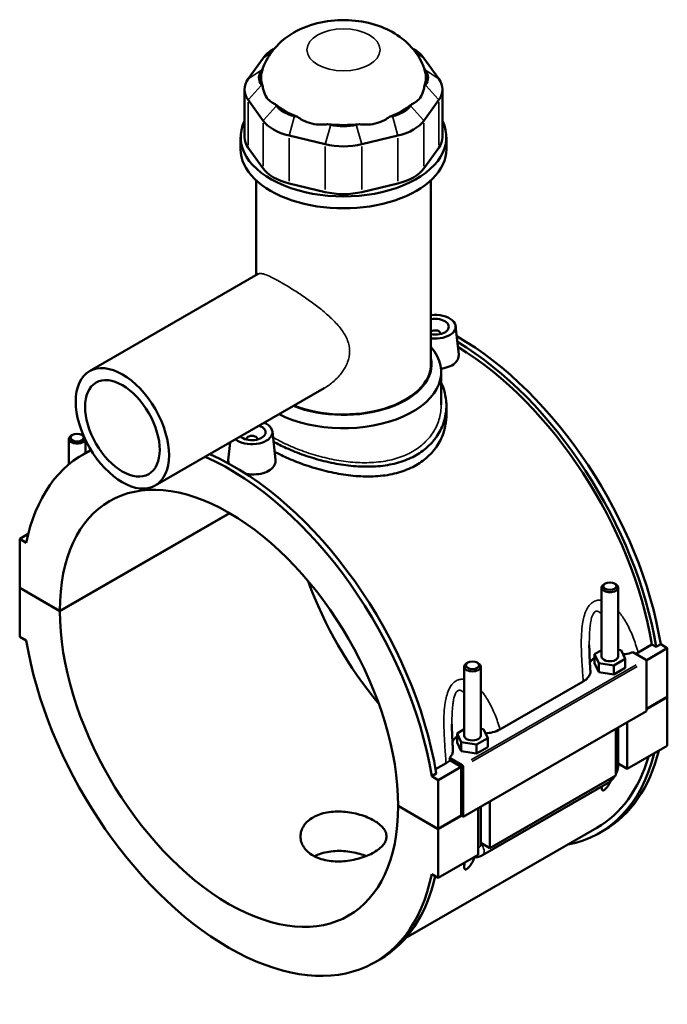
# Model space of a CAD drawing. Header units: inches. Extents: x -2.4 to 50, y -2 to 49.4.
# Tile 10 of 10: x 40.7 to 50, y 35.3 to 49.4. Entities that reach past the tile are written whole.
import ezdxf

# ---------------------------------------------------------------- set-up
doc = ezdxf.new("R2010")
doc.units = ezdxf.units.IN
doc.header["$MEASUREMENT"] = 0
doc.layers.add('Visible (ANSI)', color=7, linetype='Continuous', lineweight=50)
doc.layers.add('Visible Narrow (ANSI)', color=7, linetype='Continuous', lineweight=35)

msp = doc.modelspace()

# ---------------------------------------------------------------- linework, layer by layer
at = {"layer": 'Visible (ANSI)'}
for p, q in [((44.3977, 48.98), (44.3839, 48.9721)), ((46.3828, 48.98), (46.3965, 48.9721)), ((44.2369, 48.8448), (44.0221, 48.5461)), ((46.7584, 48.5461), (46.5436, 48.8448)), ((44.2125, 48.6692), (44.2309, 48.6948)), ((46.5496, 48.6948), (46.568, 48.6692)), ((43.9698, 48.3947), (43.9698, 47.7085)), ((44.2309, 48.4317), (44.2125, 48.4573)), ((46.568, 48.4573), (46.5496, 48.4317)), ((46.8107, 48.3947), (46.8107, 47.7085)), ((44.0221, 48.2433), (44.2369, 47.9447)), ((46.5436, 47.9447), (46.7584, 48.2433)), ((44.4273, 48.1586), (44.4089, 48.1842)), ((46.3715, 48.1842), (46.3532, 48.1586)), ((44.732, 47.9981), (44.6876, 48.0087)), ((46.0929, 48.0087), (46.0485, 47.9981)), ((45.2062, 47.885), (45.1618, 47.8956)), ((45.6187, 47.8956), (45.5743, 47.885)), ((43.9132, 47.5375), (43.9132, 47.7085)), ((44.6087, 47.7306), (45.1273, 47.6069)), ((45.6531, 47.6069), (46.1718, 47.7306)), ((46.8673, 47.5375), (46.8673, 47.7085)), ((44.2369, 47.2584), (44.0221, 47.5571)), ((46.7584, 47.5571), (46.5436, 47.2584)), ((44.1347, 45.7264), (44.1347, 47.0895)), ((46.6457, 44.4508), (46.6457, 47.0895)), ((45.1273, 46.9206), (44.6087, 47.0443)), ((46.1718, 47.0443), (45.6531, 46.9206)), ((44.1661, 45.7444), (41.7428, 44.3489)), ((47.0002, 44.9973), (47.0438, 44.5899)), ((46.7842, 44.8902), (46.7842, 44.8829)), ((46.7934, 43.8651), (46.7934, 44.3384)), ((45.1111, 44.1034), (42.6878, 42.7079)), ((46.8673, 43.8547), (46.8673, 43.7155)), ((41.4986, 43.434), (41.4818, 43.4243)), ((41.6327, 43.434), (41.6495, 43.4243)), ((44.3697, 43.4825), (44.4134, 43.0751)), ((41.4475, 43.0124), (41.4475, 43.3764)), ((41.6837, 43.1729), (41.6837, 43.3639)), ((43.7637, 43.3274), (43.7365, 43.0737)), ((43.9963, 43.3681), (43.9963, 43.3755)), ((44.1537, 43.3681), (44.1537, 43.3755)), ((41.648, 43.1523), (41.7138, 43.1902)), ((41.3173, 40.9091), (43.7542, 42.3125)), ((43.757, 42.3108), (41.3173, 40.9059)), ((40.8642, 42.0124), (40.741, 41.9414)), ((40.8359, 41.8868), (40.741, 41.9414)), ((40.741, 41.9414), (40.741, 41.241)), ((49.1477, 41.3013), (49.131, 41.2916)), ((49.2819, 41.3013), (49.2986, 41.2916)), ((40.741, 41.241), (41.3173, 40.9091)), ((40.741, 41.2377), (40.7438, 41.2394)), ((40.741, 41.2377), (40.741, 40.5373)), ((41.3173, 40.9059), (40.741, 41.2377)), ((49.0967, 40.2522), (49.0967, 41.2436)), ((49.3329, 40.2522), (49.3329, 41.2436)), ((40.741, 40.5373), (40.8359, 40.4827)), ((49.6191, 40.3095), (49.8193, 40.4248)), ((49.8788, 40.3905), (49.8193, 40.4248)), ((49.9446, 40.4284), (49.8788, 40.3905)), ((49.9446, 40.4284), (50.0394, 40.3737)), ((49.0967, 40.3445), (48.9952, 40.286)), ((48.9952, 40.286), (49.0541, 40.1596)), ((48.9952, 40.1573), (48.9952, 40.286)), ((49.3755, 40.3447), (49.3329, 40.3513)), ((49.4344, 40.2183), (49.3755, 40.3447)), ((49.5427, 40.3133), (49.7246, 40.2086)), ((50.0394, 40.3737), (49.7345, 40.1981)), ((50.0394, 40.3737), (50.0394, 39.6733)), ((47.1749, 40.1652), (47.1581, 40.1555)), ((47.309, 40.1652), (47.3258, 40.1555)), ((48.9952, 40.1573), (49.0541, 40.0309)), ((49.0541, 40.0309), (49.0541, 40.1596)), ((49.0541, 40.1596), (49.2736, 40.1257)), ((49.2736, 40.1257), (49.4344, 40.2183)), ((49.4344, 40.0895), (49.4344, 40.2183)), ((49.7385, 40.1844), (49.7385, 39.4679)), ((47.1239, 40.1076), (47.1239, 39.1161)), ((47.3601, 40.1076), (47.3601, 39.1161)), ((49.0541, 40.0309), (49.2736, 39.997)), ((49.2736, 39.997), (49.2736, 40.1257)), ((49.2736, 39.997), (49.4344, 40.0895)), ((47.6369, 39.2073), (48.8329, 39.896)), ((49.7385, 39.4999), (50.0394, 39.6733)), ((50.0394, 39.67), (49.7385, 39.4967)), ((50.0367, 39.6717), (50.0394, 39.67)), ((50.0394, 39.67), (50.0394, 38.9696)), ((49.7385, 39.4679), (47.108, 37.9531)), ((49.4654, 39.3106), (49.4654, 38.639)), ((47.1239, 39.2084), (47.0224, 39.15)), ((47.4027, 39.2086), (47.3601, 39.2152)), ((47.4615, 39.0822), (47.4027, 39.2086)), ((49.2983, 38.5428), (49.2983, 39.2144)), ((49.3329, 38.6871), (49.3329, 39.2343)), ((47.0224, 39.15), (47.0813, 39.0235)), ((47.0224, 39.0212), (47.0224, 39.15)), ((47.0224, 39.0212), (47.0813, 38.8948)), ((47.0813, 38.8948), (47.0813, 39.0235)), ((47.0813, 39.0235), (47.3008, 38.9896)), ((47.3008, 38.9896), (47.4615, 39.0822)), ((47.4615, 38.9535), (47.4615, 39.0822)), ((47.0813, 38.8948), (47.3008, 38.8609)), ((47.3008, 38.8609), (47.3008, 38.9896)), ((47.3008, 38.8609), (47.4615, 38.9535)), ((50.0394, 38.9696), (49.4654, 38.639)), ((47.0941, 38.6938), (46.9123, 38.7985)), ((47.0802, 38.6696), (46.9175, 38.7633)), ((46.7117, 38.6353), (46.8629, 38.7223)), ((47.0802, 38.6696), (46.7514, 38.4803)), ((47.0802, 37.9691), (47.0802, 38.6696)), ((47.108, 37.9531), (47.108, 38.6697)), ((49.4654, 38.639), (49.3329, 38.7152)), ((46.7223, 38.5728), (46.6565, 38.5349)), ((46.7514, 38.4803), (46.6565, 38.5349)), ((46.7514, 37.7798), (46.7514, 38.4803)), ((49.2983, 38.5428), (47.4925, 37.5029)), ((47.3844, 37.4002), (49.1902, 38.4401)), ((47.4925, 38.1745), (47.4925, 37.5029)), ((46.1751, 38.1116), (46.7514, 37.7798)), ((46.1751, 38.1084), (46.1779, 38.11)), ((46.7514, 37.7766), (46.1751, 38.1084)), ((47.3255, 37.4067), (47.3255, 38.0783)), ((47.3601, 38.0983), (47.3601, 37.551)), ((46.7514, 37.7798), (47.0802, 37.9691)), ((47.083, 37.9675), (46.7514, 37.7766)), ((47.0802, 37.9691), (47.108, 37.9531)), ((49.0255, 37.7923), (46.2841, 36.2136)), ((46.7514, 37.0761), (46.7514, 37.7766)), ((49.0667, 37.7208), (49.1324, 37.7587)), ((47.4925, 37.5029), (47.3601, 37.5792)), ((47.3255, 37.4067), (46.7514, 37.0761)), ((46.6565, 37.1307), (46.7514, 37.0761)), ((45.8444, 35.8652), (45.9101, 35.9031))]:
    msp.add_line(p, q, dxfattribs=at)
for centre, major_axis, ratio, start_param, end_param in [((44.8716, 48.6934), (-0.687, 0), 0.5758617, 5.5016397, 5.8904862), ((45.9089, 48.6934), (-0.687, 0), 0.5758617, 3.5342917, 3.9231383), ((44.6568, 48.5632), (-0.4809, 0), 0.5758617, 5.8904862, 6.6758844), ((45.3902, 48.5632), (-1.1817, 0), 0.5758617, 6.0886445, 6.4777261), ((45.3902, 48.5632), (1.1817, 0), 0.5758617, 6.0886445, 6.4777261), ((46.1237, 48.5632), (0.4809, 0), 0.5758617, 5.8904862, 6.6758844), ((44.6568, 48.3947), (-0.687, 0), 0.5758617, 5.8904862, 6.6758844), ((46.1237, 48.3947), (0.687, 0), 0.5758617, 5.8904862, 6.6758844), ((45.3902, 48.5632), (1.1817, 0), 0.5758617, 3.73245, 4.1215316), ((44.8716, 48.2646), (-0.4809, 0), 0.5758617, 0.3926991, 1.1780972), ((45.3902, 48.5632), (1.1817, 0), 0.5758617, 5.3032463, 5.692328), ((45.9089, 48.2646), (0.4809, 0), 0.5758617, 5.1050881, 5.8904862), ((45.3902, 47.7085), (-1.4771, 0), 0.5758617, 6.0054471, 9.7025161), ((44.8716, 48.0961), (0.687, 0), 0.5758617, 3.5342917, 4.3196899), ((45.9089, 48.0961), (0.687, 0), 0.5758617, 5.1050881, 5.8904862), ((45.3902, 48.5632), (1.1817, 0), 0.5758617, 4.5178482, 4.9069298), ((45.3902, 48.1409), (-0.4809, 0), 0.5758617, 1.1780972, 1.9634954), ((44.6568, 47.7085), (-0.687, 0), 0.5758617, 0, 0.3926991), ((46.1237, 47.7085), (0.687, 0), 0.5758617, 5.8904862, 6.2831853), ((45.3902, 47.5375), (-1.4771, 0), 0.5758617, 0, 3.1415927), ((45.3902, 47.9724), (0.687, 0), 0.5758617, 4.3196899, 5.1050881), ((44.8716, 47.4098), (-0.687, 0), 0.5758617, 0.3926991, 1.1780972), ((45.9089, 47.4098), (0.687, 0), 0.5758617, 5.1050881, 5.8904862), ((45.3902, 47.2861), (-0.687, 0), 0.5758617, 1.1780972, 1.9634954), ((46.7054, 44.9868), (0.2953, 0), 0.5758617, 4.508761, 8.0576096), ((46.7054, 44.9868), (0.1969, 0), 0.5758617, 4.4041978, 8.1621728), ((46.7054, 44.8902), (0.0787, 0), 0.5758617, 6.1144961, 8.7147427), ((47.0342, 41.4022), (-2.0982, 3.6435), 0.5780931, 4.1346204, 5.5058788), ((45.3902, 44.3384), (1.4032, 0), 0.5758617, 3.9920676, 6.74614), ((46.9685, 41.3644), (2.0982, -3.6435), 0.5780931, 0.9930277, 2.3392336), ((46.9685, 41.3644), (-2.057, 3.5721), 0.5780931, 4.1387951, 5.4777977), ((45.3902, 44.4508), (1.2658, 0), 0.5758617, 4.1090535, 6.4108739), ((45.3902, 44.4508), (1.2555, 0), 0.5758617, 4.1105648, 6.2831853), ((44.075, 43.472), (0.2953, 0), 0.5758617, 3.7822299, 7.2133444), ((44.075, 43.472), (0.1969, 0), 0.5758617, 3.7088819, 7.2866924), ((41.5656, 43.3764), (0.1181, 0), 0.5758617, 2.360047, 6.1376553), ((41.5656, 43.3764), (0.1181, 0), 0.5758617, 0.6588118, 0.7815456), ((44.075, 43.3755), (-0.0787, 0), 0.5758617, 2.9729035, 6.4518745), ((43.7462, 39.5088), (-2.0982, 3.6435), 0.5780931, 6.2285778, 6.8648214), ((43.812, 39.5466), (-2.0982, 3.6435), 0.5780931, 6.2598838, 6.2831853), ((43.7462, 39.5088), (-2.0982, 3.6435), 0.5780931, 4.1346204, 5.6150654), ((43.812, 39.5466), (2.0982, -3.6435), 0.5780931, 0.9930277, 2.4734728), ((43.7462, 39.5088), (-1.7142, 2.9767), 0.5780931, 3.9294976, 7.0699441), ((47.0342, 41.4022), (1.7142, -2.9767), 0.5780931, 4.412476, 5.0123019), ((49.2148, 41.2436), (-0.1181, 0), 0.5758617, 5.5016397, 10.2063236), ((43.7462, 39.5088), (1.7142, -2.9767), 0.5780931, 3.9294976, 7.0699441), ((43.7462, 39.5088), (2.0982, -3.6435), 0.5780931, 4.1346204, 6.8648214), ((47.242, 40.1076), (-0.1181, 0), 0.5758617, 5.5016397, 10.2063236), ((49.2148, 40.1234), (-0.2953, 0), 0.5758617, 5.5507827, 6.0432275), ((49.2148, 40.2522), (-0.1181, 0), 0.5758617, 0, 3.1415927), ((49.7246, 40.1925), (-0.0098, 0.0171), 0.5780931, 3.9289245, 5.4997209), ((47.242, 38.9873), (-0.2953, 0), 0.5758617, 5.5507827, 6.0432275), ((47.242, 39.1161), (-0.1181, 0), 0.5758617, 0, 3.1415927), ((47.0342, 41.4022), (2.0982, -3.6435), 0.5780931, 0, 0.5392737), ((46.9685, 41.3644), (2.0982, -3.6435), 0.5780931, 6.0848308, 6.822459), ((46.9685, 41.3644), (2.057, -3.5721), 0.5780931, 0, 0.5048573), ((47.0941, 38.6777), (0.0098, -0.0171), 0.5780931, 0.7873319, 2.3581282), ((43.812, 39.5466), (2.0982, -3.6435), 0.5780931, 0, 0.5590727)]:
    msp.add_ellipse(centre, major_axis=major_axis, ratio=ratio, start_param=start_param, end_param=end_param, dxfattribs=at)
for centre, major_axis, ratio in [((42.2153, 43.5284), (-0.4725, 0.8205), 0.5780931), ((42.2153, 43.5284), (-0.378, 0.6564), 0.5780931), ((41.5656, 43.3957), (0.0945, 0), 0.5758617), ((49.2148, 41.263), (0.0945, 0), 0.5758617), ((47.242, 40.1269), (0.0945, 0), 0.5758617)]:
    msp.add_ellipse(centre, major_axis=major_axis, ratio=ratio, dxfattribs=at)
for points, knots in [([(46.5475, 48.701), (46.5135, 48.7931), (46.466, 48.8741), (46.3481, 49.027), (46.2751, 49.0932), (46.101, 49.2184), (45.9984, 49.2681), (45.7678, 49.35), (45.639, 49.3751), (45.3772, 49.3948), (45.2443, 49.3884), (44.9805, 49.341), (44.8496, 49.3005), (44.6049, 49.173), (44.4889, 49.0907), (44.3264, 48.894), (44.2712, 48.8047), (44.233, 48.701)], [0.994744, 0.994744, 0.994744, 0.994744, 1.2034211, 1.2034211, 1.4604914, 1.4604914, 1.8038543, 1.8038543, 2.2263723, 2.2263723, 2.6587774, 2.6587774, 3.0917429, 3.0917429, 3.4828691, 3.4828691, 3.717645, 3.717645, 3.717645, 3.717645]), ([(44.2309, 48.4317), (44.234, 48.4094), (44.2387, 48.3874), (44.2563, 48.3314), (44.2723, 48.2999), (44.2903, 48.2747), (44.3084, 48.2496), (44.3318, 48.2264), (44.3745, 48.1987), (44.3915, 48.1904), (44.4089, 48.1842)], [-0.5693984, -0.5693984, -0.5693984, -0.5693984, -0.3600644, -0.3600644, 0, 0, 0, 0.3600644, 0.3600644, 0.5693984, 0.5693984, 0.5693984, 0.5693984]), ([(46.3715, 48.1842), (46.389, 48.1904), (46.4059, 48.1987), (46.4487, 48.2264), (46.472, 48.2496), (46.4901, 48.2747), (46.5082, 48.2999), (46.5242, 48.3314), (46.5417, 48.3874), (46.5465, 48.4094), (46.5496, 48.4317)], [-0.5693984, -0.5693984, -0.5693984, -0.5693984, -0.3600644, -0.3600644, 0, 0, 0, 0.3600644, 0.3600644, 0.5693984, 0.5693984, 0.5693984, 0.5693984]), ([(44.732, 47.9981), (44.7538, 47.9818), (44.7775, 47.9666), (44.845, 47.9308), (44.891, 47.9141), (44.9346, 47.9037), (44.9783, 47.8933), (45.0273, 47.8873), (45.1053, 47.8884), (45.134, 47.8911), (45.1618, 47.8956)], [-0.5693984, -0.5693984, -0.5693984, -0.5693984, -0.3600644, -0.3600644, 0, 0, 0, 0.3600644, 0.3600644, 0.5693984, 0.5693984, 0.5693984, 0.5693984]), ([(45.6187, 47.8956), (45.6464, 47.8911), (45.6752, 47.8884), (45.7531, 47.8873), (45.8022, 47.8933), (45.8458, 47.9037), (45.8895, 47.9141), (45.9355, 47.9308), (46.003, 47.9666), (46.0266, 47.9818), (46.0485, 47.9981)], [-0.5693984, -0.5693984, -0.5693984, -0.5693984, -0.3600644, -0.3600644, 0, 0, 0, 0.3600644, 0.3600644, 0.5693984, 0.5693984, 0.5693984, 0.5693984]), ([(47.0438, 44.5899), (47.0443, 44.5856), (47.0445, 44.5813), (47.0447, 44.551), (47.0363, 44.5233), (47.0019, 44.473), (46.9758, 44.4504), (46.9457, 44.4331)], [4.49119429, 4.49119429, 4.49119429, 4.49119429, 4.5444106, 4.5444106, 4.86916534, 4.86916534, 5.19392008, 5.19392008, 5.19392008, 5.19392008]), ([(46.9457, 44.4331), (46.9155, 44.4157), (46.8773, 44.4013), (46.8211, 44.3894), (46.8061, 44.387), (46.7911, 44.3853)], [0, 0, 0, 0, 0.32475474, 0.32475474, 0.43718419, 0.43718419, 0.43718419, 0.43718419]), ([(46.7934, 44.1833), (46.8128, 44.1423), (46.8283, 44.1), (46.8585, 43.9898), (46.8673, 43.9211), (46.8673, 43.7882), (46.8585, 43.7193), (46.8215, 43.5836), (46.7932, 43.5167), (46.7182, 43.3912), (46.6714, 43.3325), (46.5627, 43.228), (46.5008, 43.1823), (46.4347, 43.1442)], [7.392113, 7.392113, 7.392113, 7.392113, 7.8422436, 7.8422436, 8.5550365, 8.5550365, 9.2682099, 9.2682099, 9.9813833, 9.9813833, 10.6945567, 10.6945567, 11.4077301, 11.4077301, 11.4077301, 11.4077301]), ([(46.8673, 43.7155), (46.8673, 43.6485), (46.8585, 43.5791), (46.8215, 43.4422), (46.7933, 43.3748), (46.7183, 43.2483), (46.6715, 43.1892), (46.5628, 43.0843), (46.5009, 43.0384), (46.4347, 43.0002)], [19.9781786, 19.9781786, 19.9781786, 19.9781786, 20.6919421, 20.6919421, 21.4057056, 21.4057056, 22.1194692, 22.1194692, 22.8332327, 22.8332327, 22.8332327, 22.8332327]), ([(46.4347, 43.1442), (46.3685, 43.1061), (46.2938, 43.0732), (46.1318, 43.0217), (46.0443, 43.0031), (45.8624, 42.9806), (45.7677, 42.9767), (45.5777, 42.9818), (45.4824, 42.9907), (45.2981, 43.0174), (45.2028, 43.0363), (45.0128, 43.0833), (44.9181, 43.1116), (44.7361, 43.1746), (44.6486, 43.2095), (44.5023, 43.2754), (44.4412, 43.3059), (44.3854, 43.3366)], [11.4077301, 11.4077301, 11.4077301, 11.4077301, 12.1209034, 12.1209034, 12.8340768, 12.8340768, 13.5472502, 13.5472502, 14.2604236, 14.2604236, 14.9732165, 14.9732165, 15.6860093, 15.6860093, 16.3988022, 16.3988022, 16.9727746, 16.9727746, 16.9727746, 16.9727746]), ([(46.4347, 43.0002), (46.3684, 42.9621), (46.2937, 42.9293), (46.1316, 42.8783), (46.0441, 42.8601), (45.8622, 42.8386), (45.7676, 42.8353), (45.5776, 42.8415), (45.4823, 42.851), (45.2982, 42.8788), (45.2029, 42.8982), (45.0129, 42.9463), (44.9183, 42.9751), (44.7363, 43.0389), (44.6488, 43.0741), (44.5083, 43.1378), (44.4524, 43.1655), (44.4007, 43.1934)], [0, 0, 0, 0, 0.7137635, 0.7137635, 1.427527, 1.427527, 2.1412905, 2.1412905, 2.855054, 2.855054, 3.5683676, 3.5683676, 4.2816811, 4.2816811, 4.9949946, 4.9949946, 5.5173268, 5.5173268, 5.5173268, 5.5173268]), ([(43.7445, 43.022), (43.7388, 43.0356), (43.736, 43.0493), (43.7359, 43.0662), (43.7361, 43.0699), (43.7365, 43.0737)], [4.35884444, 4.35884444, 4.35884444, 4.35884444, 4.5444106, 4.5444106, 4.59643918, 4.59643918, 4.59643918, 4.59643918]), ([(44.4134, 43.0751), (44.4138, 43.0708), (44.4141, 43.0665), (44.4142, 43.0363), (44.4059, 43.0086), (44.3714, 42.9582), (44.3454, 42.9356), (44.3152, 42.9183)], [7.08815433, 7.08815433, 7.08815433, 7.08815433, 7.14137064, 7.14137064, 7.46612538, 7.46612538, 7.79088012, 7.79088012, 7.79088012, 7.79088012]), ([(44.3152, 42.9183), (44.2851, 42.9009), (44.2469, 42.8865), (44.1633, 42.8689), (44.1178, 42.8656), (44.0468, 42.8681), (44.017, 42.8713), (43.9879, 42.8767)], [2.59696004, 2.59696004, 2.59696004, 2.59696004, 2.92171478, 2.92171478, 3.24646951, 3.24646951, 3.46377858, 3.46377858, 3.46377858, 3.46377858]), ([(48.935, 40.0484), (48.9334, 40.0736), (48.9318, 40.0987), (48.9288, 40.1488), (48.9274, 40.1738), (48.9248, 40.2237), (48.9237, 40.2486), (48.9217, 40.2981), (48.9209, 40.3227), (48.9198, 40.3716), (48.9195, 40.3958), (48.9195, 40.4197)], [0.9489126, 0.9489126, 0.9489126, 0.9489126, 1.1559495, 1.1559495, 1.3629865, 1.3629865, 1.5700234, 1.5700234, 1.7770603, 1.7770603, 1.9840973, 1.9840973, 1.9840973, 1.9840973]), ([(49.4029, 40.2859), (49.4143, 40.2867), (49.4256, 40.2878), (49.4742, 40.2939), (49.51, 40.302), (49.5427, 40.3133)], [-0.42998627, -0.42998627, -0.42998627, -0.42998627, -0.34237007, -0.34237007, -0.05129101, -0.05129101, -0.05129101, -0.05129101]), ([(48.8329, 39.896), (48.8581, 39.9105), (48.8792, 39.9272), (48.9118, 39.9636), (48.9232, 39.9831), (48.9342, 40.0181), (48.936, 40.0333), (48.935, 40.0484)], [-0.91442288, -0.91442288, -0.91442288, -0.91442288, -0.64238961, -0.64238961, -0.37198583, -0.37198583, -0.17080918, -0.17080918, -0.17080918, -0.17080918]), ([(46.9622, 38.9124), (46.9606, 38.9375), (46.959, 38.9626), (46.956, 39.0127), (46.9546, 39.0378), (46.952, 39.0877), (46.9508, 39.1126), (46.9489, 39.1621), (46.9481, 39.1867), (46.947, 39.2355), (46.9467, 39.2597), (46.9467, 39.2836)], [0.9483937, 0.9483937, 0.9483937, 0.9483937, 1.1554307, 1.1554307, 1.3624676, 1.3624676, 1.5695046, 1.5695046, 1.7765415, 1.7765415, 1.9835784, 1.9835784, 1.9835784, 1.9835784]), ([(47.4301, 39.1498), (47.4637, 39.1522), (47.4966, 39.1572), (47.5686, 39.1749), (47.6056, 39.1892), (47.6369, 39.2073)], [-0.59557003, -0.59557003, -0.59557003, -0.59557003, -0.33730044, -0.33730044, 0, 0, 0, 0]), ([(46.9123, 38.7985), (46.9215, 38.8074), (46.9295, 38.8167), (46.9455, 38.8395), (46.9523, 38.8531), (46.9613, 38.8821), (46.9632, 38.8972), (46.9622, 38.9124)], [-0.69705085, -0.69705085, -0.69705085, -0.69705085, -0.55966229, -0.55966229, -0.37198583, -0.37198583, -0.17080918, -0.17080918, -0.17080918, -0.17080918]), ([(49.2983, 38.5559), (49.3011, 38.5611), (49.3037, 38.5663), (49.3143, 38.5894), (49.3209, 38.6079), (49.3302, 38.6463), (49.3329, 38.6663), (49.3329, 38.6871)], [3.99006654, 3.99006654, 3.99006654, 3.99006654, 4.08407045, 4.08407045, 4.39822972, 4.39822972, 4.71238898, 4.71238898, 4.71238898, 4.71238898]), ([(49.2283, 38.4672), (49.227, 38.4645), (49.2257, 38.4619), (49.2174, 38.4456), (49.2099, 38.4319), (49.1935, 38.4049), (49.1847, 38.3916), (49.1686, 38.3706), (49.1615, 38.362), (49.1502, 38.3505), (49.1464, 38.347), (49.1388, 38.3407), (49.135, 38.3379), (49.1276, 38.3337), (49.1243, 38.3323), (49.1184, 38.3308), (49.1158, 38.3307), (49.1091, 38.3318), (49.1059, 38.3345), (49.1001, 38.3429), (49.0983, 38.3501), (49.0965, 38.3666), (49.0965, 38.376), (49.0971, 38.3861), (49.0971, 38.3863), (49.0971, 38.3864)], [1.83197741, 1.83197741, 1.83197741, 1.83197741, 1.85727388, 1.85727388, 1.98759514, 1.98759514, 2.11791639, 2.11791639, 2.19704791, 2.19704791, 2.23661366, 2.23661366, 2.27617942, 2.27617942, 2.31574517, 2.31574517, 2.35531093, 2.35531093, 2.43444244, 2.43444244, 2.5647637, 2.5647637, 2.69508496, 2.69508496, 2.6971501, 2.6971501, 2.6971501, 2.6971501]), ([(49.1902, 38.4401), (49.2083, 38.4505), (49.2242, 38.4628), (49.2528, 38.4901), (49.2656, 38.505), (49.2804, 38.526), (49.2838, 38.5311), (49.287, 38.5363)], [3.14159265, 3.14159265, 3.14159265, 3.14159265, 3.45575192, 3.45575192, 3.76991118, 3.76991118, 3.86828424, 3.86828424, 3.86828424, 3.86828424]), ([(45.8267, 37.4415), (45.7993, 37.4257), (45.7682, 37.4103), (45.7007, 37.3819), (45.6643, 37.3689), (45.5882, 37.3464), (45.5486, 37.337), (45.4689, 37.3224), (45.4289, 37.3173), (45.3515, 37.3116), (45.3115, 37.3108), (45.2319, 37.3142), (45.1922, 37.3185), (45.1162, 37.3323), (45.0797, 37.3419), (45.0122, 37.3657), (44.9812, 37.38), (44.9262, 37.4116), (44.9005, 37.4301), (44.8551, 37.4712), (44.8355, 37.4939), (44.8041, 37.542), (44.7922, 37.5674), (44.7766, 37.6188), (44.7729, 37.6448), (44.7729, 37.6951), (44.7766, 37.7211), (44.7922, 37.7726), (44.8041, 37.798), (44.8355, 37.8461), (44.8551, 37.8689), (44.9005, 37.91), (44.9262, 37.9285), (44.9812, 37.9601), (45.0122, 37.9744), (45.0797, 37.9982), (45.1162, 38.0078), (45.1922, 38.0215), (45.2319, 38.0258), (45.3115, 38.0292), (45.3515, 38.0283), (45.4289, 38.0226), (45.4689, 38.0175), (45.5486, 38.003), (45.5882, 37.9936), (45.6643, 37.9711), (45.7007, 37.9581), (45.7682, 37.9298), (45.7993, 37.9144), (45.8542, 37.8827), (45.88, 37.8654), (45.9253, 37.8288), (45.9449, 37.8095), (45.9764, 37.77), (45.9883, 37.7498), (46.0039, 37.7095), (46.0075, 37.6894), (46.0075, 37.6505), (46.0039, 37.6305), (45.9883, 37.5902), (45.9764, 37.57), (45.9449, 37.5305), (45.9253, 37.5112), (45.88, 37.4747), (45.8542, 37.4574), (45.8267, 37.4415)], [0, 0, 0, 0, 0.2960201, 0.2960201, 0.5920403, 0.5920403, 0.8880604, 0.8880604, 1.1840805, 1.1840805, 1.4800899, 1.4800899, 1.7760993, 1.7760993, 2.0721087, 2.0721087, 2.3681181, 2.3681181, 2.6641275, 2.6641275, 2.9601369, 2.9601369, 3.2561463, 3.2561463, 3.5521557, 3.5521557, 3.8481758, 3.8481758, 4.1441959, 4.1441959, 4.4402161, 4.4402161, 4.7362362, 4.7362362, 5.0322563, 5.0322563, 5.3282765, 5.3282765, 5.6242966, 5.6242966, 5.9203167, 5.9203167, 6.2163261, 6.2163261, 6.5123355, 6.5123355, 6.8083449, 6.8083449, 7.1043543, 7.1043543, 7.4003637, 7.4003637, 7.6963731, 7.6963731, 7.9923825, 7.9923825, 8.2883919, 8.2883919, 8.584412, 8.584412, 8.8804321, 8.8804321, 9.1764523, 9.1764523, 9.4724724, 9.4724724, 9.4724724, 9.4724724]), ([(45.7171, 37.389), (45.6884, 37.4003), (45.6579, 37.4105), (45.5883, 37.4304), (45.5486, 37.4394), (45.469, 37.453), (45.4289, 37.4576), (45.3515, 37.4624), (45.3115, 37.4627), (45.2318, 37.4584), (45.1922, 37.4537), (45.1161, 37.4391), (45.0796, 37.4293), (45.0198, 37.4078), (44.9953, 37.3971), (44.9728, 37.3854)], [2.7124607, 2.7124607, 2.7124607, 2.7124607, 2.9580036, 2.9580036, 3.2538019, 3.2538019, 3.5496002, 3.5496002, 3.8454036, 3.8454036, 4.1412071, 4.1412071, 4.4370105, 4.4370105, 4.6661341, 4.6661341, 4.6661341, 4.6661341]), ([(47.2748, 37.3736), (47.2679, 37.3573), (47.2602, 37.3402), (47.2445, 37.3095), (47.237, 37.2958), (47.2207, 37.2688), (47.2119, 37.2555), (47.1958, 37.2345), (47.1887, 37.2259), (47.1774, 37.2145), (47.1736, 37.2109), (47.1659, 37.2046), (47.1621, 37.2019), (47.1548, 37.1976), (47.1515, 37.1962), (47.1456, 37.1948), (47.143, 37.1946), (47.1362, 37.1957), (47.1331, 37.1984), (47.1273, 37.2068), (47.1255, 37.214), (47.1237, 37.2305), (47.1237, 37.2399), (47.125, 37.2637), (47.1269, 37.2787), (47.1291, 37.2936)], [1.6942239, 1.6942239, 1.6942239, 1.6942239, 1.8572739, 1.8572739, 1.9875951, 1.9875951, 2.1179164, 2.1179164, 2.1970479, 2.1970479, 2.2366137, 2.2366137, 2.2761794, 2.2761794, 2.3157452, 2.3157452, 2.3553109, 2.3553109, 2.4344424, 2.4344424, 2.5647637, 2.5647637, 2.695085, 2.695085, 2.8750725, 2.8750725, 2.8750725, 2.8750725]), ([(47.269, 37.3742), (47.2846, 37.3724), (47.2996, 37.3729), (47.3339, 37.378), (47.3521, 37.3841), (47.374, 37.3944), (47.3793, 37.3972), (47.3844, 37.4002)], [2.6025278, 2.6025278, 2.6025278, 2.6025278, 2.7863637, 2.7863637, 3.05209867, 3.05209867, 3.14159265, 3.14159265, 3.14159265, 3.14159265])]:
    msp.add_open_spline(points, degree=3, knots=knots, dxfattribs=at)
for points in [[(44.233, 48.701), (44.2322, 48.6989), (44.2315, 48.6968), (44.2309, 48.6948)], [(46.5496, 48.6948), (46.5489, 48.6968), (46.5482, 48.6989), (46.5474, 48.701)], [(49.6191, 40.3095), (49.6074, 40.3028), (49.5948, 40.2965), (49.5816, 40.2909)], [(46.9175, 38.7633), (46.9025, 38.7484), (46.8842, 38.7346), (46.8629, 38.7223)], [(46.9175, 38.7633), (46.9158, 38.775), (46.914, 38.7868), (46.9123, 38.7985)]]:
    msp.add_open_spline(points, degree=3, dxfattribs=at)
at = {"layer": 'Visible Narrow (ANSI)'}
for p, q in [((44.3423, 48.9129), (44.2424, 48.8484)), ((46.4382, 48.9129), (46.538, 48.8484)), ((44.2029, 48.6631), (44.0316, 48.5523)), ((46.5775, 48.6631), (46.7489, 48.5523)), ((44.2029, 48.4466), (44.0316, 48.254)), ((46.5775, 48.4466), (46.7489, 48.254)), ((44.0221, 47.5914), (44.0221, 48.209)), ((46.7584, 48.209), (46.7584, 47.5914)), ((44.4178, 48.1479), (44.2464, 47.9554)), ((46.3627, 48.1479), (46.534, 47.9554)), ((44.6836, 47.9948), (44.6126, 47.7445)), ((46.0968, 47.9948), (46.1678, 47.7445)), ((44.2369, 47.9104), (44.2369, 47.2927)), ((45.2022, 47.8711), (45.1313, 47.6208)), ((45.5782, 47.8711), (45.6492, 47.6208)), ((46.5436, 47.2927), (46.5436, 47.9104)), ((44.6087, 47.0786), (44.6087, 47.6963)), ((46.1718, 47.6963), (46.1718, 47.0786)), ((45.1273, 47.5725), (45.1273, 46.9549)), ((45.6531, 46.9549), (45.6531, 47.5725)), ((49.593, 40.1328), (47.2256, 38.7695)), ((47.2396, 38.7454), (49.607, 40.1087))]:
    msp.add_line(p, q, dxfattribs=at)
msp.add_ellipse((45.3902, 48.9621), major_axis=(-0.5241, 0), ratio=0.5758617, dxfattribs=at)
for centre, major_axis, ratio, start_param, end_param in [((49.2148, 38.6871), (0.1181, 0), 0.5758617, 5.5370571, 6.2439154), ((49.1313, 38.5424), (0.0589, -0.1024), 0.5780931, 0.0395592, 0.7516252), ((47.242, 37.551), (0.1181, 0), 0.5758617, 5.5370571, 6.2439154), ((47.3255, 37.5025), (0.0589, -0.1024), 0.5780931, 0.0965525, 1.8344971)]:
    msp.add_ellipse(centre, major_axis=major_axis, ratio=ratio, start_param=start_param, end_param=end_param, dxfattribs=at)
for points, knots in [([(44.1661, 45.7444), (44.1766, 45.7505), (44.1907, 45.7527), (44.2283, 45.7486), (44.2519, 45.7422), (44.3086, 45.7206), (44.3419, 45.7055), (44.4168, 45.6677), (44.4584, 45.6449), (44.5465, 45.5942), (44.5948, 45.5652), (44.6965, 45.5013), (44.7498, 45.4666), (44.8572, 45.3936), (44.9113, 45.3553), (45.0159, 45.2775), (45.0663, 45.2379), (45.16, 45.1592), (45.2069, 45.117), (45.2938, 45.0291), (45.3339, 44.9834), (45.4015, 44.8888), (45.4291, 44.8399), (45.4668, 44.7392), (45.4767, 44.6875), (45.4767, 44.6355)], [9.6229565, 9.6229565, 9.6229565, 9.6229565, 10.0924377, 10.0924377, 10.5670082, 10.5670082, 11.0415788, 11.0415788, 11.5161493, 11.5161493, 11.9907198, 11.9907198, 12.4652903, 12.4652903, 12.9398608, 12.9398608, 13.4144313, 13.4144313, 13.8995399, 13.8995399, 14.3846485, 14.3846485, 14.8697571, 14.8697571, 15.3548657, 15.3548657, 15.3548657, 15.3548657]), ([(45.4767, 44.6355), (45.4767, 44.5834), (45.4668, 44.5308), (45.4291, 44.4281), (45.4015, 44.3782), (45.3339, 44.285), (45.2938, 44.2417), (45.2069, 44.1651), (45.16, 44.1317), (45.1121, 44.104), (45.1116, 44.1037), (45.1111, 44.1034)], [0, 0, 0, 0, 0.4851086, 0.4851086, 0.9702172, 0.9702172, 1.4553258, 1.4553258, 1.9404344, 1.9404344, 1.9455236, 1.9455236, 1.9455236, 1.9455236]), ([(46.7934, 43.8651), (46.7934, 43.8026), (46.7851, 43.7379), (46.7499, 43.6102), (46.723, 43.5473), (46.6517, 43.4291), (46.6072, 43.3738), (46.504, 43.2752), (46.4453, 43.232), (46.3824, 43.1958)], [18.9473218, 18.9473218, 18.9473218, 18.9473218, 19.624178, 19.624178, 20.3010342, 20.3010342, 20.9778904, 20.9778904, 21.6547466, 21.6547466, 21.6547466, 21.6547466]), ([(46.3824, 43.1958), (46.3196, 43.1596), (46.2488, 43.1283), (46.0949, 43.0788), (46.0118, 43.0606), (45.839, 43.0382), (45.749, 43.0338), (45.5685, 43.0372), (45.4778, 43.045), (45.3027, 43.0691), (45.212, 43.0863), (45.0314, 43.1298), (44.9415, 43.156), (44.7686, 43.215), (44.6855, 43.2477), (44.5316, 43.3166), (44.4608, 43.3527), (44.3915, 43.3926), (44.385, 43.3964), (44.3785, 43.4002)], [0, 0, 0, 0, 0.6768562, 0.6768562, 1.3537124, 1.3537124, 2.0305686, 2.0305686, 2.7074248, 2.7074248, 3.3839902, 3.3839902, 4.0605557, 4.0605557, 4.7371212, 4.7371212, 5.4136867, 5.4136867, 5.4840725, 5.4840725, 5.4840725, 5.4840725]), ([(49.0967, 41.0612), (49.0866, 41.0626), (49.0765, 41.0633), (49.0479, 41.063), (49.0295, 41.06), (49.0009, 41.0503), (48.9903, 41.0455), (48.9801, 41.0396), (48.9698, 41.0338), (48.96, 41.0268), (48.9353, 41.0058), (48.9214, 40.9901), (48.8967, 40.9553), (48.8858, 40.9362), (48.8624, 40.8861), (48.8513, 40.8539), (48.8343, 40.7902), (48.828, 40.7591), (48.8153, 40.6794), (48.8107, 40.6302), (48.8043, 40.5174), (48.8038, 40.4538), (48.8061, 40.3155), (48.8096, 40.241), (48.8187, 40.0875), (48.8245, 40.0087), (48.8311, 39.9194), (48.832, 39.9077), (48.8329, 39.896)], [-4.1497814, -4.1497814, -4.1497814, -4.1497814, -4.0515349, -4.0515349, -3.8719319, -3.8719319, -3.7616097, -3.7616097, -3.7616097, -3.6512876, -3.6512876, -3.4716845, -3.4716845, -3.2957936, -3.2957936, -3.0391107, -3.0391107, -2.8083792, -2.8083792, -2.4569501, -2.4569501, -2.0058335, -2.0058335, -1.4695149, -1.4695149, -0.8880317, -0.8880317, -0.7997107, -0.7997107, -0.7997107, -0.7997107]), ([(48.9195, 40.4197), (48.9195, 40.4221), (48.9195, 40.4245), (48.9196, 40.4772), (48.9204, 40.5271), (48.9244, 40.6139), (48.927, 40.6513), (48.9336, 40.7105), (48.9368, 40.7334), (48.9453, 40.7792), (48.9507, 40.8019), (48.9619, 40.836), (48.9671, 40.8486), (48.9787, 40.8709), (48.9853, 40.8804), (48.9967, 40.8921), (49.0013, 40.8957), (49.006, 40.8984), (49.0107, 40.9012), (49.0156, 40.903), (49.0288, 40.9054), (49.0372, 40.9045), (49.0539, 40.8986), (49.0621, 40.8937), (49.0793, 40.8799), (49.0881, 40.8706), (49.0967, 40.8599)], [1.9840973, 1.9840973, 1.9840973, 1.9840973, 2.0058335, 2.0058335, 2.4569501, 2.4569501, 2.8083792, 2.8083792, 3.0391107, 3.0391107, 3.2957936, 3.2957936, 3.4716845, 3.4716845, 3.6512876, 3.6512876, 3.7616097, 3.7616097, 3.7616097, 3.8719319, 3.8719319, 4.0515349, 4.0515349, 4.2274259, 4.2274259, 4.422631, 4.422631, 4.422631, 4.422631]), ([(49.6191, 40.3095), (49.6132, 40.3313), (49.6071, 40.3531), (49.5799, 40.4438), (49.556, 40.5121), (49.5022, 40.6398), (49.473, 40.6996), (49.4118, 40.8039), (49.3809, 40.8495), (49.3422, 40.8966), (49.3376, 40.902), (49.3329, 40.9074)], [-6.8180746, -6.8180746, -6.8180746, -6.8180746, -6.6351878, -6.6351878, -6.0537046, -6.0537046, -5.517386, -5.517386, -5.0662694, -5.0662694, -5.0065537, -5.0065537, -5.0065537, -5.0065537]), ([(47.1239, 39.9251), (47.1138, 39.9266), (47.1036, 39.9272), (47.075, 39.9269), (47.0567, 39.9239), (47.0281, 39.9143), (47.0175, 39.9095), (47.0072, 39.9036), (46.997, 39.8977), (46.9872, 39.8907), (46.9625, 39.8697), (46.9486, 39.8541), (46.9238, 39.8192), (46.913, 39.8001), (46.8896, 39.7501), (46.8785, 39.7178), (46.8615, 39.6542), (46.8552, 39.623), (46.8425, 39.5433), (46.8379, 39.4941), (46.8315, 39.3814), (46.831, 39.3177), (46.8333, 39.1794), (46.8368, 39.1049), (46.8459, 38.9514), (46.8516, 38.8727), (46.8593, 38.7708), (46.8611, 38.7465), (46.8629, 38.7223)], [-4.1492626, -4.1492626, -4.1492626, -4.1492626, -4.051016, -4.051016, -3.8714131, -3.8714131, -3.7610909, -3.7610909, -3.7610909, -3.6507687, -3.6507687, -3.4711658, -3.4711658, -3.2952752, -3.2952752, -3.0385926, -3.0385926, -2.8078625, -2.8078625, -2.4564348, -2.4564348, -2.0053189, -2.0053189, -1.4690015, -1.4690015, -0.8875015, -0.8875015, -0.7046261, -0.7046261, -0.7046261, -0.7046261]), ([(46.9467, 39.2836), (46.9467, 39.286), (46.9467, 39.2884), (46.9468, 39.3411), (46.9476, 39.3911), (46.9516, 39.4779), (46.9542, 39.5152), (46.9608, 39.5745), (46.964, 39.5973), (46.9724, 39.6431), (46.9778, 39.6658), (46.9891, 39.6999), (46.9942, 39.7126), (47.0059, 39.7348), (47.0124, 39.7443), (47.0239, 39.756), (47.0285, 39.7596), (47.0332, 39.7624), (47.0379, 39.7651), (47.0428, 39.7669), (47.0559, 39.7694), (47.0644, 39.7685), (47.081, 39.7625), (47.0893, 39.7576), (47.1064, 39.7438), (47.1153, 39.7346), (47.1239, 39.7239)], [1.9835784, 1.9835784, 1.9835784, 1.9835784, 2.0053189, 2.0053189, 2.4564348, 2.4564348, 2.8078625, 2.8078625, 3.0385926, 3.0385926, 3.2952752, 3.2952752, 3.4711658, 3.4711658, 3.6507687, 3.6507687, 3.7610909, 3.7610909, 3.7610909, 3.8714131, 3.8714131, 4.051016, 4.051016, 4.2269066, 4.2269066, 4.4221121, 4.4221121, 4.4221121, 4.4221121]), ([(47.6369, 39.2073), (47.634, 39.2178), (47.6309, 39.2283), (47.6071, 39.3077), (47.5831, 39.376), (47.5294, 39.5037), (47.5002, 39.5635), (47.439, 39.6679), (47.4081, 39.7134), (47.3693, 39.7605), (47.3647, 39.7659), (47.3601, 39.7713)], [-6.7229899, -6.7229899, -6.7229899, -6.7229899, -6.6346803, -6.6346803, -6.0531803, -6.0531803, -5.5168629, -5.5168629, -5.065747, -5.065747, -5.0060348, -5.0060348, -5.0060348, -5.0060348])]:
    msp.add_open_spline(points, degree=3, knots=knots, dxfattribs=at)

doc.saveas('drawing.dxf')
